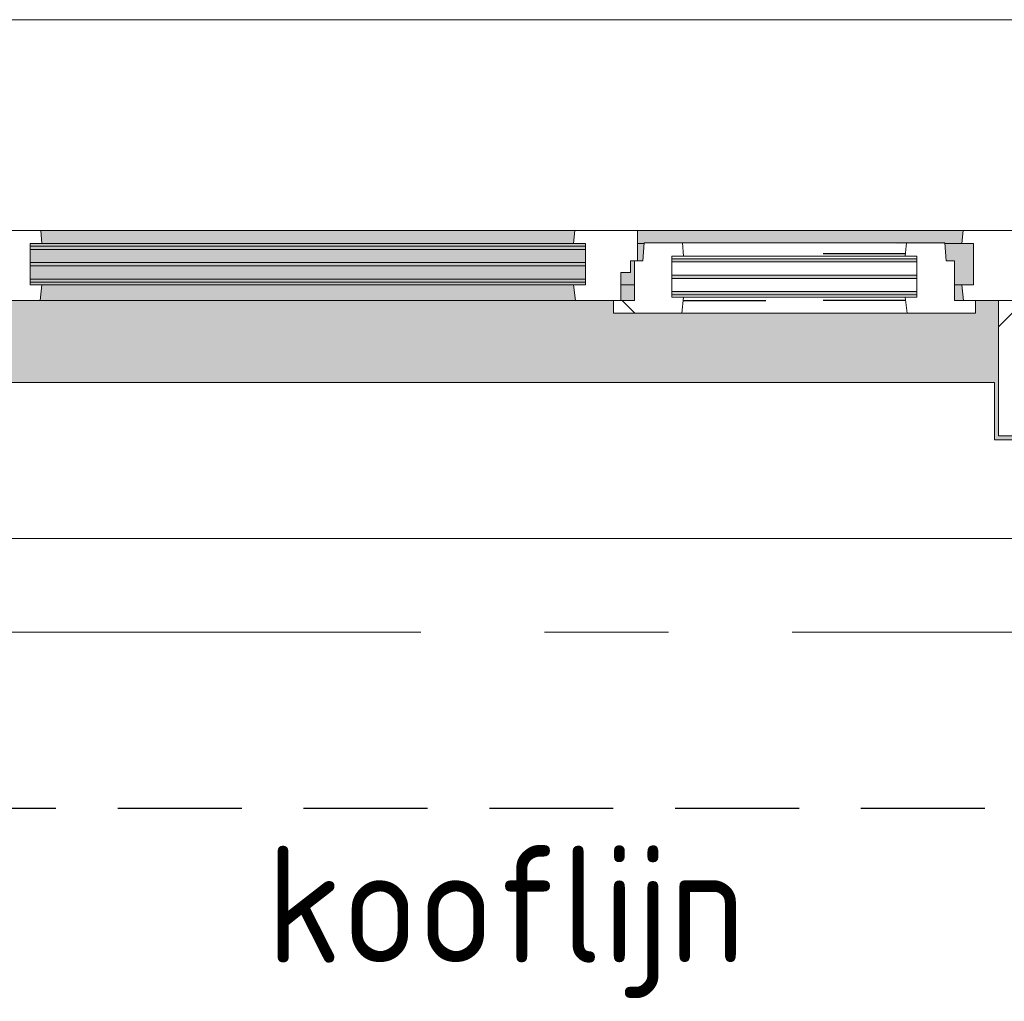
# Model space of a CAD drawing. Extents: x 2744 to 57639, y 3641 to 38820.
# Tile 172 of 179: x 50649 to 51911, y 35355 to 36613. Entities that reach past the tile are written whole.
import ezdxf

# ---------------------------------------------------------------- set-up
doc = ezdxf.new("R2010")
doc.units = 0
doc.header["$LTSCALE"] = 50
for name, pattern in [('gestippeld', [6.35, 3.175, -3.175]), ('HIDDEN2', [4.7625, 3.175, -1.5875]), ('stramien', [22.225, 12.7, -3.175, 3.175, -3.175])]:
    doc.linetypes.add(name, pattern=pattern)
doc.layers.get('0').update_dxf_attribs({"linetype": 'CONTINUOUS'})
for name, color, linetype, lineweight in [('A-GLAZ', 8, 'CONTINUOUS', 25), ('A-GLAZ-GLAS', 8, 'CONTINUOUS', 25), ('S-GRID', 8, 'CONTINUOUS', 18)]:
    doc.layers.add(name, color=color, linetype=linetype, lineweight=lineweight)
doc.layers.add('IWTEKST', color=2, linetype='CONTINUOUS')
doc.styles.get("Standard").update_dxf_attribs({"font": 'isocp.shx'})
pattern_1 = [(45, (-51266.6, -36403.2), (-212.132, 212.132), [])]

# ---------------------------------------------------------------- blocks, each defined once
blk = doc.blocks.new('31_KA_Houten kozijn metselwerkgevel met draaiend deel verdieping - 31_KA_Houten kozijn metselwerkgevel met draaiend deel verdieping-V119-Plotview 4e Verdieping - schaal 1 op 100')
at = {"layer": 'A-GLAZ', "lineweight": 18}
h = blk.add_hatch(dxfattribs=at)
h.set_pattern_fill('FP_369', color=256, style=0, pattern_type=2)
h.set_pattern_definition(pattern_1)
h.paths.add_polyline_path([(-688.5, -76.9), (-656.5, -76.9), (-656.5, -56.9), (-664.2, -56.9), (-673.9, 210.1), (-706.5, 210.1), (-706.5, 180.1), (-688.5, 180.1), (-688.5, -53)], flags=0)
at = {"layer": 'A-GLAZ'}
h = blk.add_hatch(color=256, dxfattribs=at)
h.paths.add_polyline_path([(-589.5, -77), (92, -77), (93.6, -60), (-591.1, -60)], flags=0)
h.paths.add_polyline_path([(182.1, -77), (182.2, -76), (589.5, -77), (591.1, -60), (174, -60), (174, -77), (180.5, -77)], flags=0)
h = blk.add_hatch(color=256, dxfattribs=at)
h.paths.add_polyline_path([(-591.1, -129.8), (107, -129.8), (107, -126.3), (-604.5, -126.3), (-604.5, -129.8), (-591.8, -129.8)], flags=0)
h.paths.add_polyline_path([(152.5, -129.8), (170, -129.8), (170, -99), (165, -99), (165, -114), (152.5, -114)], flags=0)
h.paths.add_polyline_path([(589.5, -129.8), (604.5, -129.8), (604.5, -77), (567.9, -77), (569.5, -99), (580, -99), (580, -129.8)], flags=0)
h.paths.add_polyline_path([(90.3, -122.3), (107, -122.3), (107, -105.3), (-604.5, -105.3), (-604.5, -122.3), (12.9, -122.3)], flags=0)
h.paths.add_polyline_path([(12.9, -101.3), (107, -101.3), (107, -84.3), (-604.5, -84.3), (-604.5, -101.3), (-586.3, -101.3)], flags=0)
h.paths.add_polyline_path([(174, -99), (180.5, -99), (182.1, -77), (174, -77), (174, -84.3)], flags=0)
h.paths.add_polyline_path([(93.9, -80.3), (107, -80.3), (107, -77), (-604.5, -77), (-604.5, -80.3), (93.6, -80.3)], flags=0)
h = blk.add_hatch(color=256, dxfattribs=at)
h.paths.add_polyline_path([(-591.8, -150), (94.3, -150), (92, -129.8), (-589.5, -129.8)], flags=0)
h.paths.add_polyline_path([(580, -150), (591.8, -150), (589.5, -129.8), (580, -129.8), (580, -145.8)], flags=0)
h.paths.add_polyline_path([(170, -150), (170, -129.8), (152.5, -129.8), (152.5, -150)], flags=0)
blk.add_hatch(color=256, dxfattribs=at).paths.add_polyline_path([(-631.5, -328.5), (-631.5, -255), (631.5, -255), (631.5, -328.5), (656.5, -328.5), (656.5, -323.5), (636.5, -323.5), (636.5, -150), (607, -150), (607, -166), (143, -166), (143, -150), (-636.5, -150), (-636.5, -323.5), (-656.5, -323.5), (-656.5, -328.5), (-636.5, -328.5)], flags=0)
at = {"layer": 'A-GLAZ', "lineweight": 18}
h = blk.add_hatch(dxfattribs=at)
h.set_pattern_fill('FP_369', color=256, style=0, pattern_type=2)
h.set_pattern_definition(pattern_1)
h.paths.add_polyline_path([(-636.5, -323.5), (-636.5, -150), (-656.5, -150), (-656.5, -323.5)], flags=0)
h.paths.add_polyline_path([(636.5, -323.5), (656.5, -323.5), (656.5, -150), (636.5, -150), (636.5, -272.9)], flags=0)
for p, q in [((-706.5, 210.1), (-673.9, 210.1)), ((-706.5, 180.1), (-706.5, 210.1)), ((-673.9, 210.1), (-664.2, -56.9)), ((-673.9, 210.1), (673.9, 210.1)), ((673.9, 210.1), (664.2, -56.9)), ((706.5, 210.1), (673.9, 210.1)), ((706.5, 180.1), (706.5, 210.1)), ((-688.5, 180.1), (-706.5, 180.1)), ((-688.5, -76.9), (-688.5, 180.1)), ((688.5, -76.9), (688.5, 180.1)), ((688.5, 180.1), (706.5, 180.1)), ((-664.2, -56.9), (-656.5, -56.9)), ((-656.5, -56.9), (-656.5, -76.9)), ((-656.5, -150), (-656.5, -60)), ((-656.5, -60), (-591.1, -60)), ((-591.1, -60), (93.6, -60)), ((-591.1, -60), (-589.5, -77)), ((92, -77), (93.6, -60)), ((93.6, -60), (174, -60)), ((174, -60), (174, -99)), ((174, -60), (591.1, -60)), ((589.5, -77), (591.1, -60)), ((591.1, -60), (656.5, -60)), ((664.2, -56.9), (656.5, -56.9)), ((656.5, -56.9), (656.5, -76.9)), ((656.5, -60), (656.5, -150)), ((-656.5, -76.9), (-688.5, -76.9)), ((-688.5, -76.9), (-688.5, -94.9)), ((-604.5, -77), (-604.5, -80.3)), ((-589.5, -77), (-604.5, -77)), ((-604.5, -84.3), (-604.5, -101.3)), ((92, -77), (-589.5, -77)), ((107, -77), (92, -77)), ((107, -80.3), (107, -77)), ((107, -101.3), (107, -84.3)), ((182.1, -77), (174, -77)), ((589.5, -77), (567.9, -77)), ((604.5, -77), (589.5, -77)), ((604.5, -129.8), (604.5, -77)), ((656.5, -76.9), (688.5, -76.9)), ((688.5, -94.9), (688.5, -76.9)), ((165, -99), (165, -114)), ((170, -99), (165, -99)), ((-604.5, -105.3), (-604.5, -122.3)), ((107, -122.3), (107, -105.3)), ((152.5, -114), (152.5, -150)), ((165, -114), (152.5, -114)), ((-604.5, -126.3), (-604.5, -129.8)), ((-604.5, -129.8), (-589.5, -129.8)), ((-589.5, -129.8), (-591.8, -150)), ((-589.5, -129.8), (92, -129.8)), ((92, -129.8), (107, -129.8)), ((94.3, -150), (92, -129.8)), ((107, -129.8), (107, -126.3)), ((152.5, -129.8), (170, -129.8)), ((580, -129.8), (589.5, -129.8)), ((589.5, -129.8), (604.5, -129.8)), ((591.8, -150), (589.5, -129.8)), ((-656.5, -150), (-636.5, -150)), ((-656.5, -323.5), (-656.5, -150)), ((-591.8, -150), (-656.5, -150)), ((-636.5, -150), (-636.5, -323.5)), ((94.3, -150), (-591.8, -150)), ((143, -150), (94.3, -150)), ((656.5, -150), (607, -150)), ((636.5, -150), (656.5, -150)), ((636.5, -323.5), (636.5, -150)), ((656.5, -150), (656.5, -323.5)), ((-636.5, -323.5), (-656.5, -323.5)), ((-656.5, -328.5), (-656.5, -323.5)), ((656.5, -323.5), (636.5, -323.5)), ((656.5, -323.5), (656.5, -328.5))]:
    blk.add_line(p, q, dxfattribs=at)
blk = doc.blocks.new('31_KA_Houten kozijn metselwerkgevel triple glas - Type-9950180-Plotview 4e Verdieping - schaal 1 op 100')
at = {"layer": 'A-GLAZ'}
for points in [[(690.5, 42), (711.5, 42), (711.5, 46), (0, 46), (0, 42), (374.5, 42)], [(690.5, 21), (711.5, 21), (711.5, 25), (0, 25), (0, 21), (374.5, 21)], [(0, 0), (711.5, 0), (711.5, 4), (0, 4)]]:
    blk.add_hatch(color=256, dxfattribs=at).paths.add_polyline_path(points, flags=0)
at = {"layer": 'A-GLAZ', "lineweight": 18}
for p, q in [((0, 46), (711.5, 46)), ((0, 42), (0, 46)), ((711.5, 42), (0, 42)), ((711.5, 46), (711.5, 42)), ((0, 25), (711.5, 25)), ((0, 21), (0, 25)), ((711.5, 21), (0, 21)), ((711.5, 25), (711.5, 21)), ((0, 4), (711.5, 4)), ((0, 0), (0, 4)), ((711.5, 0), (0, 0)), ((711.5, 4), (711.5, 0))]:
    blk.add_line(p, q, dxfattribs=at)
blk = doc.blocks.new('31_KA_Houten kozijn draaiend deel metselwerkgevel - Type-V131-Plotview 4e Verdieping - schaal 1 op 100')
at = {"layer": 'A-GLAZ-GLAS', "lineweight": 18}
h = blk.add_hatch(dxfattribs=at)
h.set_pattern_fill('FP_374', color=256, style=0, pattern_type=2)
h.set_pattern_definition([(45, (-51436.6, -36253.2), (-707.107, 707.107), []), (135, (-51436.6, -36253.2), (-707.107, -707.107), [])])
h.paths.add_polyline_path([(-27, -16), (60.7, -16), (63, 4.2), (48, 4.2), (48, 57), (63, 57), (61.4, 74), (12.2, 74), (10.5, 51), (0, 51), (0, 0), (-27, 0)], flags=0)
h.paths.add_polyline_path([(437, -16), (437, 0), (410, 0), (410, 51), (399.5, 51), (397.8, 74), (348.6, 74), (347, 57), (362, 57), (362, 4.2), (347, 4.2), (349.3, -16)], flags=0)
at = {"layer": 'A-GLAZ', "lineweight": 18}
for p, q in [((10.5, 51), (12.2, 74)), ((12.2, 74), (61.4, 74)), ((61.4, 74), (63, 57)), ((61.4, 74), (348.6, 74)), ((347, 57), (348.6, 74)), ((348.6, 74), (397.8, 74)), ((397.8, 74), (399.5, 51)), ((0, 51), (10.5, 51)), ((0, 0), (0, 51)), ((48, 57), (48, 53.5)), ((63, 57), (48, 57)), ((347, 57), (63, 57)), ((362, 57), (347, 57)), ((362, 53.5), (362, 57)), ((399.5, 51), (410, 51)), ((410, 51), (410, 0)), ((48, 49.5), (48, 32.5)), ((362, 32.5), (362, 49.5)), ((48, 28.5), (48, 11.5)), ((362, 11.5), (362, 28.5)), ((-27, 0), (0, 0)), ((-27, -16), (-27, 0)), ((48, 7.5), (48, 4.2)), ((48, 4.2), (63, 4.2)), ((63, 4.2), (60.7, -16)), ((63, 4.2), (347, 4.2)), ((347, 4.2), (362, 4.2)), ((349.3, -16), (347, 4.2)), ((362, 4.2), (362, 7.5)), ((410, 0), (437, 0)), ((437, 0), (437, -16)), ((60.7, -16), (-27, -16)), ((349.3, -16), (60.7, -16)), ((437, -16), (349.3, -16))]:
    blk.add_line(p, q, dxfattribs=at)
at = {"layer": 'A-GLAZ', "linetype": 'gestippeld'}
blk.add_line((347.3, 60), (241.8, 60), dxfattribs=at)
at = {"layer": 'A-GLAZ-GLAS'}
for p, q in [((62.5, 0), (168.2, 0)), ((347.5, 0), (241.8, 0))]:
    blk.add_line(p, q, dxfattribs=at)
blk = doc.blocks.new('31_KA_Houten kozijn metselwerkgevel triple glas - Type-9950181-Plotview 4e Verdieping - schaal 1 op 100')
at = {"layer": 'A-GLAZ'}
for points in [[(0, 42), (314, 42), (314, 46), (0, 46)], [(314, 21), (314, 25), (0, 25), (0, 21), (128.4, 21)], [(314, 0), (314, 4), (0, 4), (0, 0), (128.4, 0)]]:
    blk.add_hatch(color=256, dxfattribs=at).paths.add_polyline_path(points, flags=0)
at = {"layer": 'A-GLAZ', "lineweight": 18}
for p, q in [((0, 46), (314, 46)), ((0, 42), (0, 46)), ((314, 42), (0, 42)), ((314, 46), (314, 42)), ((0, 25), (314, 25)), ((0, 21), (0, 25)), ((314, 21), (0, 21)), ((314, 25), (314, 21)), ((0, 4), (314, 4)), ((0, 0), (0, 4)), ((314, 0), (0, 0)), ((314, 4), (314, 0))]:
    blk.add_line(p, q, dxfattribs=at)
blk = doc.blocks.new('vensterbank tweede verdieping3 - vensterbank tweede verdieping-12052795-Plotview 4e Verdieping - schaal 1 op 100')
at = {"layer": 'A-GLAZ', "lineweight": 18}
for p, q in [((51898.1, 36148.2), (50635.1, 36148.2)), ((51898.1, 36074.7), (51898.1, 36148.2)), ((52468.4, 36074.7), (51898.1, 36074.7)), ((50520.7, 35948.2), (52012.4, 35948.2))]:
    blk.add_line(p, q, dxfattribs=at)
blk = doc.blocks.new('Onderlegger 4e verdieping')
at = {"layer": 'S-GRID', "linetype": 'stramien'}
blk.add_line((2743.8, 35828.2), (56270.4, 35828.2), dxfattribs=at)
at = {"layer": 'A-GLAZ'}
for name, p in [('31_KA_Houten kozijn metselwerkgevel met draaiend deel verdieping - 31_KA_Houten kozijn metselwerkgevel met draaiend deel verdieping-V119-Plotview 4e Verdieping - schaal 1 op 100', (51266.6, 36403.2)), ('31_KA_Houten kozijn metselwerkgevel triple glas - Type-9950180-Plotview 4e Verdieping - schaal 1 op 100', (50662.1, 36276.9)), ('31_KA_Houten kozijn draaiend deel metselwerkgevel - Type-V131-Plotview 4e Verdieping - schaal 1 op 100', (51436.6, 36253.2)), ('31_KA_Houten kozijn metselwerkgevel triple glas - Type-9950181-Plotview 4e Verdieping - schaal 1 op 100', (51484.6, 36260.7)), ('vensterbank tweede verdieping3 - vensterbank tweede verdieping-12052795-Plotview 4e Verdieping - schaal 1 op 100', (0, 0))]:
    blk.add_blockref(name, p, dxfattribs=at)

msp = doc.modelspace()

# ---------------------------------------------------------------- linework, layer by layer
at = {"color": 254, "linetype": 'HIDDEN2'}
msp.add_line((53790.6, 35602.2), (4741.6, 35602.2), dxfattribs=at)

# ---------------------------------------------------------------- block references
msp.add_blockref('Onderlegger 4e verdieping', (0, 0))

# ---------------------------------------------------------------- texts
at = {"layer": 'IWTEKST', "insert": (50964.69, 35554.5), "char_height": 150, "width": 3405, "attachment_point": 1}
msp.add_mtext('kooflijn', dxfattribs=at)

doc.saveas('drawing.dxf')
